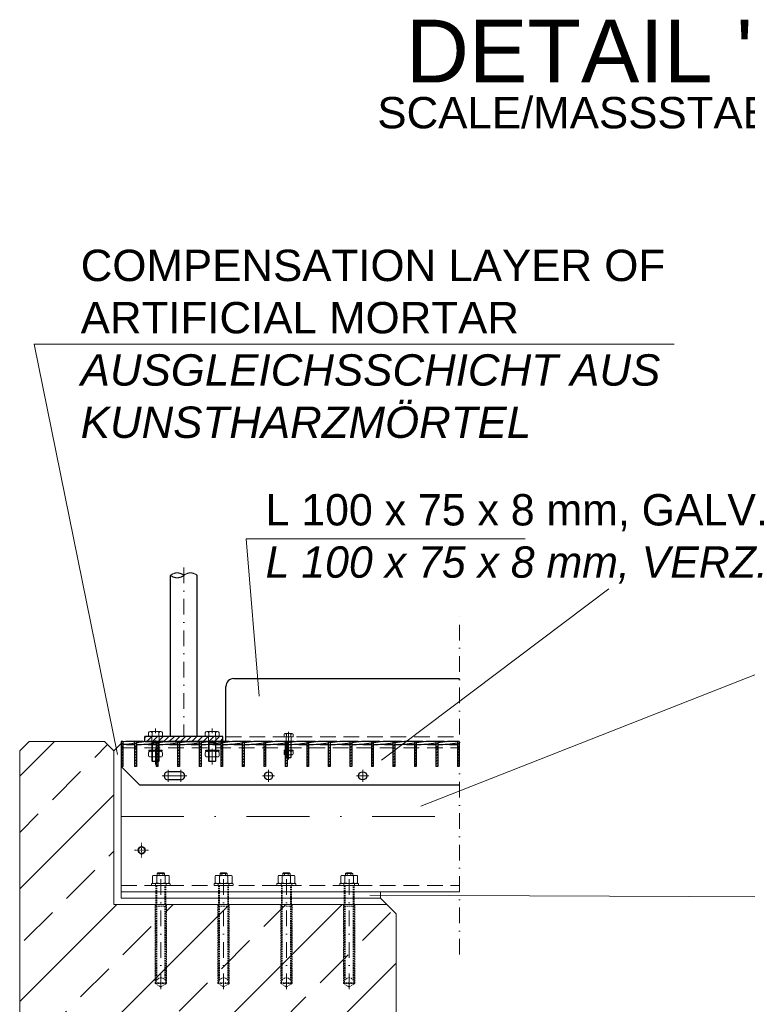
# Model space of a CAD drawing. Header units: millimetres. Extents: x -6178 to 46156, y -8419 to 8560.
# Tile 2 of 256: x -5876 to -4717, y -7451 to -5881. Entities that reach past the tile are written whole.
import ezdxf

# ---------------------------------------------------------------- set-up
doc = ezdxf.new("R2010")
doc.units = ezdxf.units.MM
for name, pattern in [('ACAD_ISO10W100', [18, 12, -3, 0, -3]), ('DASHDOT', [1, 0.5, -0.25, 0, -0.25]), ('HIDDEN', [0.375, 0.25, -0.125]), ('STRICHPUNKT', [25.4, 12.7, -6.35, 0, -6.35])]:
    doc.linetypes.add(name, pattern=pattern)
doc.layers.add('Beschriftung', color=7, linetype='Continuous')
doc.layers.add('Text', color=7, linetype='Continuous')
for name, color, linetype, lineweight in [('Betonfundamente', 7, 'Continuous', 18), ('Dübel', 7, 'Continuous', 9), ('Dübel&Schrauben', 7, 'Continuous', 9), ('Geländer', 7, 'Continuous', 25), ('Mutter M12', 7, 'Continuous', 9), ('Mutter M16', 7, 'Continuous', 9), ('Schraffur Stahl', 7, 'Continuous', 5), ('Schrauben M12', 7, 'Continuous', 9), ('Stufen&Podest', 7, 'Continuous', 9), ('Tragegurt', 7, 'Continuous', 20)]:
    doc.layers.add(name, color=color, linetype=linetype, lineweight=lineweight)
doc.styles.add('Arial_Standard', font='arial.ttf')
doc.styles.add('LBB3.5M1000', font='isocp.shx', dxfattribs={"height": 3.5})

msp = doc.modelspace()

# ---------------------------------------------------------------- hatches: boundary and pattern name
at = {"layer": 'Betonfundamente', "lineweight": 9}
h = msp.add_hatch(dxfattribs=at)
h.set_pattern_fill('ANSI33', color=256, scale=20, style=0)
h.set_pattern_definition([(45, (-116977.25, -3959.84), (-89.80256, 89.80256), []), (45, (-116887.45, -3959.84), (-89.80256, 89.80256), [63.5, -31.75])])
h.paths.add_polyline_path([(-5876.16721, -7581.60909), (-5276.16719, -7588.40548), (-5276.16706, -7307.14278), (-5291.16706, -7292.14279), (-5726.16706, -7292.14279), (-5726.16706, -7047.14279), (-5741.16706, -7032.14279), (-5861.16706, -7032.14279), (-5876.16706, -7047.14279)])
at = {"layer": 'Geländer', "lineweight": 9}
h = msp.add_hatch(dxfattribs=at)
h.set_pattern_fill('ANSI31', color=256, scale=2, angle=180, style=0)
h.set_pattern_definition([(225, (-130203.1825, -6287.082), (4.49012806, -4.49012806), [])])
h.paths.add_polyline_path([(-5569.39101, -7024.14279), (-5552.59101, -7024.14279), (-5552.59101, -7032.14279), (-5569.39101, -7032.14279)])
h.paths.add_polyline_path([(-5614.59101, -7024.14279), (-5569.39101, -7024.14279), (-5569.39101, -7032.14279), (-5614.59101, -7032.14279)])
h.paths.add_polyline_path([(-5653.79626, -7025.34279, -0.4142135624), (-5652.59626, -7024.14279), (-5648.8266, -7024.14279), (-5614.59101, -7024.14279), (-5614.59101, -7032.14279), (-5653.79626, -7032.14279)])
h.paths.add_polyline_path([(-5665.79626, -7025.34279, 0.4142135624), (-5666.99626, -7024.14279), (-5659.79101, -7024.14279), (-5659.79101, -7032.14279), (-5665.79626, -7032.14279)])
h.paths.add_polyline_path([(-5659.79101, -7024.14279), (-5652.59626, -7024.14279, 0.4142135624), (-5653.79626, -7025.34279), (-5653.79626, -7032.14279), (-5659.79101, -7032.14279)])
h.paths.add_polyline_path([(-5676.59101, -7024.14279), (-5666.99626, -7024.14279, -0.4142135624), (-5665.79626, -7025.34279), (-5665.79626, -7032.14279), (-5676.59101, -7032.14279)])
at = {"layer": 'Schraffur Stahl'}
h = msp.add_hatch(dxfattribs=at)
h.set_pattern_fill('ANSI31', color=256, angle=180, style=0)
h.set_pattern_definition([(225, (-14930475.3763, 2485264.4366), (2.2450640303, -2.2450640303), [])])
h.paths.add_polyline_path([(-5711.59101, -7032.14279), (-5711.59101, -7072.14279), (-5714.59101, -7072.14279), (-5714.59101, -7032.14279)], flags=0)
h = msp.add_hatch(dxfattribs=at)
h.set_pattern_fill('ANSI31', color=256, angle=180, style=0)
h.set_pattern_definition([(225, (-14940397.317, 2485415.3932), (2.2450640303, -2.2450640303), [])])
h.paths.add_polyline_path([(-5690.091, -7032.14279), (-5690.091, -7072.14279), (-5693.091, -7072.14279), (-5693.091, -7032.14279)], flags=0)
h = msp.add_hatch(dxfattribs=at)
h.set_pattern_fill('ANSI31', color=256, angle=180, style=0)
h.set_pattern_definition([(225, (-14940431.617, 2485415.3932), (2.2450640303, -2.2450640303), [])])
h.paths.add_polyline_path([(-5655.791, -7032.14279), (-5655.791, -7072.14279), (-5658.791, -7072.14279), (-5658.791, -7032.14279)], flags=0)
h = msp.add_hatch(dxfattribs=at)
h.set_pattern_fill('ANSI31', color=256, angle=180, style=0)
h.set_pattern_definition([(225, (-14940465.917, 2485415.3932), (2.2450640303, -2.2450640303), [])])
h.paths.add_polyline_path([(-5621.491, -7032.14279), (-5621.491, -7072.14279), (-5624.491, -7072.14279), (-5624.491, -7032.14279)], flags=0)
h = msp.add_hatch(dxfattribs=at)
h.set_pattern_fill('ANSI31', color=256, angle=180, style=0)
h.set_pattern_definition([(225, (-14940500.217, 2485415.3932), (2.2450640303, -2.2450640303), [])])
h.paths.add_polyline_path([(-5587.191, -7032.14279), (-5587.191, -7072.14279), (-5590.191, -7072.14279), (-5590.191, -7032.14279)], flags=0)
h = msp.add_hatch(dxfattribs=at)
h.set_pattern_fill('ANSI31', color=256, angle=180, style=0)
h.set_pattern_definition([(225, (-14940534.517, 2485415.3932), (2.2450640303, -2.2450640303), [])])
h.paths.add_polyline_path([(-5552.891, -7032.14279), (-5552.891, -7072.14279), (-5555.891, -7072.14279), (-5555.891, -7032.14279)], flags=0)
h = msp.add_hatch(dxfattribs=at)
h.set_pattern_fill('ANSI31', color=256, angle=180, style=0)
h.set_pattern_definition([(225, (-14940568.817, 2485415.3932), (2.2450640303, -2.2450640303), [])])
h.paths.add_polyline_path([(-5518.591, -7032.14279), (-5518.591, -7072.14279), (-5521.591, -7072.14279), (-5521.591, -7032.14279)], flags=0)
h = msp.add_hatch(dxfattribs=at)
h.set_pattern_fill('ANSI31', color=256, angle=180, style=0)
h.set_pattern_definition([(225, (-14940603.117, 2485415.3932), (2.2450640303, -2.2450640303), [])])
h.paths.add_polyline_path([(-5484.291, -7032.14279), (-5484.291, -7072.14279), (-5487.291, -7072.14279), (-5487.291, -7032.14279)], flags=0)
h = msp.add_hatch(dxfattribs=at)
h.set_pattern_fill('ANSI31', color=256, angle=180, style=0)
h.set_pattern_definition([(225, (-14940637.417, 2485415.3932), (2.2450640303, -2.2450640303), [])])
h.paths.add_polyline_path([(-5449.991, -7032.14279), (-5449.991, -7072.14279), (-5452.991, -7072.14279), (-5452.991, -7032.14279)], flags=0)
h = msp.add_hatch(dxfattribs=at)
h.set_pattern_fill('ANSI31', color=256, angle=180, style=0)
h.set_pattern_definition([(225, (-14940671.717, 2485415.3932), (2.2450640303, -2.2450640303), [])])
h.paths.add_polyline_path([(-5415.691, -7032.14279), (-5415.691, -7072.14279), (-5418.691, -7072.14279), (-5418.691, -7032.14279)], flags=0)
h = msp.add_hatch(dxfattribs=at)
h.set_pattern_fill('ANSI31', color=256, angle=180, style=0)
h.set_pattern_definition([(225, (-14940706.017, 2485415.3932), (2.2450640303, -2.2450640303), [])])
h.paths.add_polyline_path([(-5381.391, -7032.14279), (-5381.391, -7072.14279), (-5384.391, -7072.14279), (-5384.391, -7032.14279)], flags=0)
h = msp.add_hatch(dxfattribs=at)
h.set_pattern_fill('ANSI31', color=256, angle=180, style=0)
h.set_pattern_definition([(225, (-14940740.317, 2485415.3932), (2.2450640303, -2.2450640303), [])])
h.paths.add_polyline_path([(-5347.091, -7032.14279), (-5347.091, -7072.14279), (-5350.091, -7072.14279), (-5350.091, -7032.14279)], flags=0)
h = msp.add_hatch(dxfattribs=at)
h.set_pattern_fill('ANSI31', color=256, angle=180, style=0)
h.set_pattern_definition([(225, (-14940774.617, 2485415.3932), (2.2450640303, -2.2450640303), [])])
h.paths.add_polyline_path([(-5312.791, -7032.14279), (-5312.791, -7072.14279), (-5315.791, -7072.14279), (-5315.791, -7032.14279)], flags=0)
h = msp.add_hatch(dxfattribs=at)
h.set_pattern_fill('ANSI31', color=256, angle=180, style=0)
h.set_pattern_definition([(225, (-14940808.917, 2485415.3932), (2.2450640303, -2.2450640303), [])])
h.paths.add_polyline_path([(-5278.491, -7032.14279), (-5278.491, -7072.14279), (-5281.491, -7072.14279), (-5281.491, -7032.14279)], flags=0)
h = msp.add_hatch(dxfattribs=at)
h.set_pattern_fill('ANSI31', color=256, angle=180, style=0)
h.set_pattern_definition([(225, (-14940843.217, 2485415.3932), (2.2450640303, -2.2450640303), [])])
h.paths.add_polyline_path([(-5244.191, -7032.14279), (-5244.191, -7072.14279), (-5247.191, -7072.14279), (-5247.191, -7032.14279)], flags=0)
h = msp.add_hatch(dxfattribs=at)
h.set_pattern_fill('ANSI31', color=256, angle=180, style=0)
h.set_pattern_definition([(225, (-14940877.517, 2485415.3932), (2.2450640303, -2.2450640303), [])])
h.paths.add_polyline_path([(-5209.891, -7032.14279), (-5209.891, -7072.14279), (-5212.891, -7072.14279), (-5212.891, -7032.14279)], flags=0)
h = msp.add_hatch(dxfattribs=at)
h.set_pattern_fill('ANSI31', color=256, angle=180, style=0)
h.set_pattern_definition([(225, (-14940843.217, 2485415.3932), (2.2450640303, -2.2450640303), [])])
h.paths.add_polyline_path([(-5175.591, -7032.14279), (-5175.591, -7072.14279), (-5178.591, -7072.14279), (-5178.591, -7032.14279)], flags=0)

# ---------------------------------------------------------------- linework, layer by layer
at = {"linetype": 'ACAD_ISO10W100', "lineweight": 18, "ltscale": 5}
for centre, start, end in [((-5625.18127, -6779.86007), 49.57798829, 130.42201171), ((-5603.98776, -6779.86007), 49.57798829, 130.42201171), ((-5625.18127, -6754.97715), 229.57798829, 310.42201171)]:
    msp.add_arc(centre, 16.34262, start, end, dxfattribs=at)
at = {"layer": 'Betonfundamente'}
for p, q in [((-5876.16706, -7047.14279), (-5861.16706, -7032.14279)), ((-5861.16706, -7032.14279), (-5741.16706, -7032.14279)), ((-5726.16706, -7047.14279), (-5741.16706, -7032.14279)), ((-5876.16706, -7601.81266), (-5876.16706, -7047.14279)), ((-5726.16706, -7292.14279), (-5726.16706, -7047.14279)), ((-5726.16706, -7292.14279), (-5291.16706, -7292.14279)), ((-5276.16706, -7307.14279), (-5291.16706, -7292.14279)), ((-5276.16706, -7608.40548), (-5276.16706, -7307.14279))]:
    msp.add_line(p, q, dxfattribs=at)
at = {"layer": 'Dübel', "linetype": 'DASHDOT', "lineweight": 9, "ltscale": 50}
for p, q in [((-5614.59101, -6754.97715), (-5614.59101, -7024.14279)), ((-5175.34964, -7372.14279), (-5175.34964, -6832.14279)), ((-5659.79626, -7068.96908), (-5659.79626, -7011.78103)), ((-5569.38575, -7068.96908), (-5569.38575, -7011.78103)), ((-5651.16706, -7427.14279), (-5651.16706, -7246.14279)), ((-5551.16706, -7427.14279), (-5551.16706, -7246.14279)), ((-5451.16706, -7427.14279), (-5451.16706, -7246.14279)), ((-5351.16706, -7427.14279), (-5351.16706, -7246.14279))]:
    msp.add_line(p, q, dxfattribs=at)
at = {"layer": 'Dübel', "linetype": 'DASHDOT', "lineweight": 9, "ltscale": 200}
msp.add_line((-5714.59101, -7152.14279), (-5175.34964, -7152.14279), dxfattribs=at)
at = {"layer": 'Dübel', "linetype": 'HIDDEN'}
for p, q in [((-5655.96706, -7241.74279), (-5656.96706, -7242.74279)), ((-5656.96706, -7242.74279), (-5645.36706, -7242.74279)), ((-5656.96706, -7242.74279), (-5656.96706, -7245.74279)), ((-5646.36706, -7241.74279), (-5655.96706, -7241.74279)), ((-5654.06706, -7242.74279), (-5654.06706, -7245.74279)), ((-5648.26706, -7245.74279), (-5648.26706, -7242.74279)), ((-5645.36706, -7242.74279), (-5646.36706, -7241.74279)), ((-5645.36706, -7245.74279), (-5645.36706, -7242.74279)), ((-5555.96706, -7241.74279), (-5556.96706, -7242.74279)), ((-5556.96706, -7242.74279), (-5545.36706, -7242.74279)), ((-5556.96706, -7242.74279), (-5556.96706, -7245.74279)), ((-5546.36706, -7241.74279), (-5555.96706, -7241.74279)), ((-5554.06706, -7242.74279), (-5554.06706, -7245.74279)), ((-5548.26706, -7245.74279), (-5548.26706, -7242.74279)), ((-5545.36706, -7242.74279), (-5546.36706, -7241.74279)), ((-5545.36706, -7245.74279), (-5545.36706, -7242.74279)), ((-5455.96706, -7241.74279), (-5456.96706, -7242.74279)), ((-5456.96706, -7242.74279), (-5445.36706, -7242.74279)), ((-5456.96706, -7242.74279), (-5456.96706, -7245.74279)), ((-5446.36706, -7241.74279), (-5455.96706, -7241.74279)), ((-5454.06706, -7242.74279), (-5454.06706, -7245.74279)), ((-5448.26706, -7245.74279), (-5448.26706, -7242.74279)), ((-5445.36706, -7242.74279), (-5446.36706, -7241.74279)), ((-5445.36706, -7245.74279), (-5445.36706, -7242.74279)), ((-5355.96706, -7241.74279), (-5356.96706, -7242.74279)), ((-5356.96706, -7242.74279), (-5345.36706, -7242.74279)), ((-5356.96706, -7242.74279), (-5356.96706, -7245.74279)), ((-5346.36706, -7241.74279), (-5355.96706, -7241.74279)), ((-5354.06706, -7242.74279), (-5354.06706, -7245.74279)), ((-5348.26706, -7245.74279), (-5348.26706, -7242.74279)), ((-5345.36706, -7242.74279), (-5346.36706, -7241.74279)), ((-5345.36706, -7245.74279), (-5345.36706, -7242.74279))]:
    msp.add_line(p, q, dxfattribs=at)
at = {"layer": 'Dübel', "linetype": 'HIDDEN', "ltscale": 10}
for p, q in [((-5659.16706, -7261.74279), (-5659.16706, -7292.14279)), ((-5657.64706, -7261.74279), (-5657.64706, -7292.14279)), ((-5644.68706, -7292.14279), (-5644.68706, -7261.74279)), ((-5643.16706, -7292.14279), (-5643.16706, -7261.74279)), ((-5559.16706, -7261.74279), (-5559.16706, -7292.14279)), ((-5557.64706, -7261.74279), (-5557.64706, -7292.14279)), ((-5544.68706, -7292.14279), (-5544.68706, -7261.74279)), ((-5543.16706, -7292.14279), (-5543.16706, -7261.74279)), ((-5459.16706, -7261.74279), (-5459.16706, -7292.14279)), ((-5457.64706, -7261.74279), (-5457.64706, -7292.14279)), ((-5444.68706, -7292.14279), (-5444.68706, -7261.74279)), ((-5443.16706, -7292.14279), (-5443.16706, -7261.74279)), ((-5359.16706, -7261.74279), (-5359.16706, -7292.14279)), ((-5357.64706, -7261.74279), (-5357.64706, -7292.14279)), ((-5344.68706, -7292.14279), (-5344.68706, -7261.74279)), ((-5343.16706, -7292.14279), (-5343.16706, -7261.74279)), ((-5642.16706, -7292.14279), (-5660.16706, -7292.14279)), ((-5660.16706, -7292.14279), (-5660.16706, -7418.14279)), ((-5659.16706, -7292.14279), (-5651.16706, -7292.14279)), ((-5659.16706, -7417.14279), (-5659.16706, -7294.64279)), ((-5659.16706, -7294.64279), (-5643.16706, -7294.64279)), ((-5659.16706, -7294.64279), (-5643.16706, -7294.64279)), ((-5643.46706, -7292.14279), (-5658.86706, -7292.14279)), ((-5658.86706, -7292.14279), (-5658.86706, -7294.64279)), ((-5657.64706, -7294.64279), (-5657.64706, -7412.45135)), ((-5651.16706, -7292.14279), (-5643.16706, -7292.14279)), ((-5644.68706, -7294.64279), (-5644.68706, -7412.45135)), ((-5643.46706, -7294.64279), (-5643.46706, -7292.14279)), ((-5643.16706, -7294.64279), (-5643.16706, -7417.14279)), ((-5642.16706, -7418.14279), (-5642.16706, -7292.14279)), ((-5542.16706, -7292.14279), (-5560.16706, -7292.14279)), ((-5560.16706, -7292.14279), (-5560.16706, -7418.14279)), ((-5559.16706, -7292.14279), (-5551.16706, -7292.14279)), ((-5559.16706, -7417.14279), (-5559.16706, -7294.64279)), ((-5559.16706, -7294.64279), (-5543.16706, -7294.64279)), ((-5559.16706, -7294.64279), (-5543.16706, -7294.64279)), ((-5543.46706, -7292.14279), (-5558.86706, -7292.14279)), ((-5558.86706, -7292.14279), (-5558.86706, -7294.64279)), ((-5557.64706, -7294.64279), (-5557.64706, -7412.45135)), ((-5551.16706, -7292.14279), (-5543.16706, -7292.14279)), ((-5544.68706, -7294.64279), (-5544.68706, -7412.45135)), ((-5543.46706, -7294.64279), (-5543.46706, -7292.14279)), ((-5543.16706, -7294.64279), (-5543.16706, -7417.14279)), ((-5542.16706, -7418.14279), (-5542.16706, -7292.14279)), ((-5442.16706, -7292.14279), (-5460.16706, -7292.14279)), ((-5460.16706, -7292.14279), (-5460.16706, -7418.14279)), ((-5459.16706, -7292.14279), (-5451.16706, -7292.14279)), ((-5459.16706, -7417.14279), (-5459.16706, -7294.64279)), ((-5459.16706, -7294.64279), (-5443.16706, -7294.64279)), ((-5459.16706, -7294.64279), (-5443.16706, -7294.64279)), ((-5443.46706, -7292.14279), (-5458.86706, -7292.14279)), ((-5458.86706, -7292.14279), (-5458.86706, -7294.64279)), ((-5457.64706, -7294.64279), (-5457.64706, -7412.45135)), ((-5451.16706, -7292.14279), (-5443.16706, -7292.14279)), ((-5444.68706, -7294.64279), (-5444.68706, -7412.45135)), ((-5443.46706, -7294.64279), (-5443.46706, -7292.14279)), ((-5443.16706, -7294.64279), (-5443.16706, -7417.14279)), ((-5442.16706, -7418.14279), (-5442.16706, -7292.14279)), ((-5342.16706, -7292.14279), (-5360.16706, -7292.14279)), ((-5360.16706, -7292.14279), (-5360.16706, -7418.14279)), ((-5359.16706, -7292.14279), (-5351.16706, -7292.14279)), ((-5359.16706, -7417.14279), (-5359.16706, -7294.64279)), ((-5359.16706, -7294.64279), (-5343.16706, -7294.64279)), ((-5359.16706, -7294.64279), (-5343.16706, -7294.64279)), ((-5343.46706, -7292.14279), (-5358.86706, -7292.14279)), ((-5358.86706, -7292.14279), (-5358.86706, -7294.64279)), ((-5357.64706, -7294.64279), (-5357.64706, -7412.45135)), ((-5351.16706, -7292.14279), (-5343.16706, -7292.14279)), ((-5344.68706, -7294.64279), (-5344.68706, -7412.45135)), ((-5343.46706, -7294.64279), (-5343.46706, -7292.14279)), ((-5343.16706, -7294.64279), (-5343.16706, -7417.14279)), ((-5342.16706, -7418.14279), (-5342.16706, -7292.14279)), ((-5660.16706, -7418.14279), (-5651.16706, -7423.55053)), ((-5660.16706, -7418.14279), (-5642.16706, -7418.14279)), ((-5643.16706, -7417.14279), (-5659.16706, -7417.14279)), ((-5651.16706, -7423.55053), (-5642.16706, -7418.14279)), ((-5560.16706, -7418.14279), (-5551.16706, -7423.55053)), ((-5560.16706, -7418.14279), (-5542.16706, -7418.14279)), ((-5543.16706, -7417.14279), (-5559.16706, -7417.14279)), ((-5551.16706, -7423.55053), (-5542.16706, -7418.14279)), ((-5460.16706, -7418.14279), (-5451.16706, -7423.55053)), ((-5460.16706, -7418.14279), (-5442.16706, -7418.14279)), ((-5443.16706, -7417.14279), (-5459.16706, -7417.14279)), ((-5451.16706, -7423.55053), (-5442.16706, -7418.14279)), ((-5360.16706, -7418.14279), (-5351.16706, -7423.55053)), ((-5360.16706, -7418.14279), (-5342.16706, -7418.14279)), ((-5343.16706, -7417.14279), (-5359.16706, -7417.14279)), ((-5351.16706, -7423.55053), (-5342.16706, -7418.14279))]:
    msp.add_line(p, q, dxfattribs=at)
for centre in [(-5651.16706, -7417.14283), (-5551.16706, -7417.14283), (-5451.16706, -7417.14283), (-5351.16706, -7417.14283)]:
    msp.add_arc(centre, 8, 0.00028601, 179.99971399, dxfattribs=at)
at = {"layer": 'Dübel&Schrauben', "linetype": 'DASHDOT', "lineweight": 9, "ltscale": 0.5}
for p, q in [((-5670.29484, -7205.65331), (-5693.44438, -7205.65331)), ((-5681.86961, -7194.07854), (-5681.86961, -7217.22808))]:
    msp.add_line(p, q, dxfattribs=at)
at = {"layer": 'Dübel&Schrauben', "lineweight": 35}
msp.add_circle((-5681.86961, -7205.65331), 5.5, dxfattribs=at)
at = {"layer": 'Geländer'}
for p, q in [((-5635.79101, -7024.14279), (-5635.77802, -6767.41861)), ((-5593.39101, -7024.14279), (-5593.39101, -6767.41861)), ((-5535.09101, -6932.14279), (-5175.34964, -6932.14279)), ((-5547.59101, -7032.14279), (-5547.59101, -6944.64279)), ((-5676.59101, -7032.14279), (-5676.59101, -7024.14279)), ((-5552.59101, -7024.14279), (-5676.59101, -7024.14279)), ((-5676.59101, -7032.14279), (-5552.59101, -7032.14279)), ((-5552.59101, -7032.14279), (-5552.59101, -7024.14279))]:
    msp.add_line(p, q, dxfattribs=at)
msp.add_arc((-5535.09101, -6944.64279), 12.5, 90, 180, dxfattribs=at)
at = {"layer": 'Mutter M12', "linetype": 'HIDDEN'}
for p, q in [((-5668.26591, -7047.94371), (-5667.78108, -7047.94371)), ((-5668.26591, -7047.94371), (-5651.3266, -7047.94371)), ((-5651.3266, -7047.94371), (-5651.81143, -7047.94371)), ((-5577.85541, -7047.94371), (-5577.37058, -7047.94371)), ((-5577.85541, -7047.94371), (-5560.9161, -7047.94371)), ((-5560.9161, -7047.94371), (-5561.40093, -7047.94371)), ((-5453.23744, -7047.41808), (-5452.91422, -7047.41808)), ((-5453.23744, -7047.41808), (-5441.94457, -7047.41808)), ((-5441.94457, -7047.41808), (-5442.26779, -7047.41808)), ((-5670.76591, -7050.44371), (-5670.76591, -7054.44289)), ((-5668.26591, -7056.94289), (-5667.78108, -7056.94289)), ((-5668.26591, -7056.94289), (-5651.3266, -7056.94289)), ((-5665.28108, -7050.44371), (-5665.28108, -7054.44289)), ((-5654.31143, -7050.44371), (-5654.31143, -7054.44289)), ((-5651.3266, -7056.94289), (-5651.81143, -7056.94289)), ((-5648.8266, -7054.44289), (-5648.8266, -7050.44371)), ((-5580.35541, -7050.44371), (-5580.35541, -7054.44289)), ((-5577.85541, -7056.94289), (-5577.37058, -7056.94289)), ((-5577.85541, -7056.94289), (-5560.9161, -7056.94289)), ((-5574.87058, -7050.44371), (-5574.87058, -7054.44289)), ((-5563.90093, -7050.44371), (-5563.90093, -7054.44289)), ((-5560.9161, -7056.94289), (-5561.40093, -7056.94289)), ((-5558.4161, -7054.44289), (-5558.4161, -7050.44371)), ((-5454.90411, -7049.08475), (-5454.90411, -7051.75086)), ((-5453.23744, -7053.41753), (-5452.91422, -7053.41753)), ((-5453.23744, -7053.41753), (-5441.94457, -7053.41753)), ((-5451.24756, -7049.08475), (-5451.24756, -7051.75086)), ((-5443.93445, -7049.08475), (-5443.93445, -7051.75086)), ((-5441.94457, -7053.41753), (-5442.26779, -7053.41753)), ((-5440.2779, -7051.75086), (-5440.2779, -7049.08475))]:
    msp.add_line(p, q, dxfattribs=at)
for centre, radius, start, end in [((-5668.26591, -7050.44371), 2.5, 90, 180), ((-5667.78108, -7050.44371), 2.5, 360, 90), ((-5662.78108, -7050.44371), 2.5, 90, 180), ((-5656.81143, -7050.44371), 2.5, 360, 90), ((-5651.81143, -7050.44371), 2.5, 90, 180), ((-5651.3266, -7050.44371), 2.5, 360, 90), ((-5577.85541, -7050.44371), 2.5, 90, 180), ((-5577.37058, -7050.44371), 2.5, 360, 90), ((-5572.37058, -7050.44371), 2.5, 90, 180), ((-5566.40093, -7050.44371), 2.5, 360, 90), ((-5561.40093, -7050.44371), 2.5, 90, 180), ((-5560.9161, -7050.44371), 2.5, 360, 90), ((-5453.23744, -7049.08475), 1.66667, 90, 180), ((-5452.91422, -7049.08475), 1.66667, 360, 90), ((-5449.58089, -7049.08475), 1.66667, 90, 180), ((-5445.60112, -7049.08475), 1.66667, 360, 90), ((-5442.26779, -7049.08475), 1.66667, 90, 180), ((-5441.94457, -7049.08475), 1.66667, 360, 90), ((-5668.26591, -7054.44289), 2.5, 180, 270), ((-5667.78108, -7054.44289), 2.5, 270, 360), ((-5662.78108, -7054.44289), 2.5, 180, 270), ((-5656.81143, -7054.44289), 2.5, 270, 360), ((-5651.81143, -7054.44289), 2.5, 180, 270), ((-5651.3266, -7054.44289), 2.5, 270, 360), ((-5577.85541, -7054.44289), 2.5, 180, 270), ((-5577.37058, -7054.44289), 2.5, 270, 360), ((-5572.37058, -7054.44289), 2.5, 180, 270), ((-5566.40093, -7054.44289), 2.5, 270, 360), ((-5561.40093, -7054.44289), 2.5, 180, 270), ((-5560.9161, -7054.44289), 2.5, 270, 360), ((-5453.23744, -7051.75086), 1.66667, 180, 270), ((-5452.91422, -7051.75086), 1.66667, 270, 360), ((-5449.58089, -7051.75086), 1.66667, 180, 270), ((-5445.60112, -7051.75086), 1.66667, 270, 360), ((-5442.26779, -7051.75086), 1.66667, 180, 270), ((-5441.94457, -7051.75086), 1.66667, 270, 360)]:
    msp.add_arc(centre, radius, start, end, dxfattribs=at)
at = {"layer": 'Mutter M16', "linetype": 'HIDDEN'}
for p, q in [((-5663.16706, -7245.74279), (-5664.54206, -7246.53664)), ((-5664.54206, -7257.94893), (-5664.54206, -7246.53664)), ((-5639.16706, -7245.74279), (-5663.16706, -7245.74279)), ((-5657.85456, -7246.53664), (-5657.85456, -7257.94893)), ((-5644.47956, -7246.53664), (-5644.47956, -7257.94893)), ((-5637.79206, -7246.53664), (-5639.16706, -7245.74279)), ((-5637.79206, -7246.53664), (-5637.79206, -7257.94893)), ((-5563.16706, -7245.74279), (-5564.54206, -7246.53664)), ((-5564.54206, -7257.94893), (-5564.54206, -7246.53664)), ((-5539.16706, -7245.74279), (-5563.16706, -7245.74279)), ((-5557.85456, -7246.53664), (-5557.85456, -7257.94893)), ((-5544.47956, -7246.53664), (-5544.47956, -7257.94893)), ((-5537.79206, -7246.53664), (-5539.16706, -7245.74279)), ((-5537.79206, -7246.53664), (-5537.79206, -7257.94893)), ((-5463.16706, -7245.74279), (-5464.54206, -7246.53664)), ((-5464.54206, -7257.94893), (-5464.54206, -7246.53664)), ((-5439.16706, -7245.74279), (-5463.16706, -7245.74279)), ((-5457.85456, -7246.53664), (-5457.85456, -7257.94893)), ((-5444.47956, -7246.53664), (-5444.47956, -7257.94893)), ((-5437.79206, -7246.53664), (-5439.16706, -7245.74279)), ((-5437.79206, -7246.53664), (-5437.79206, -7257.94893)), ((-5363.16706, -7245.74279), (-5364.54206, -7246.53664)), ((-5364.54206, -7257.94893), (-5364.54206, -7246.53664)), ((-5339.16706, -7245.74279), (-5363.16706, -7245.74279)), ((-5357.85456, -7246.53664), (-5357.85456, -7257.94893)), ((-5344.47956, -7246.53664), (-5344.47956, -7257.94893)), ((-5337.79206, -7246.53664), (-5339.16706, -7245.74279)), ((-5337.79206, -7246.53664), (-5337.79206, -7257.94893)), ((-5666.16706, -7261.74279), (-5666.16706, -7258.74279)), ((-5666.16706, -7258.74279), (-5663.16706, -7258.74279)), ((-5636.16706, -7261.74279), (-5666.16706, -7261.74279)), ((-5663.16706, -7258.74279), (-5664.54206, -7257.94893)), ((-5639.16706, -7258.74279), (-5663.16706, -7258.74279)), ((-5659.66706, -7261.74279), (-5659.66706, -7258.74279)), ((-5642.66706, -7258.74279), (-5642.66706, -7261.74279)), ((-5637.79206, -7257.94893), (-5639.16706, -7258.74279)), ((-5639.16705, -7258.74279), (-5636.16706, -7258.74279)), ((-5636.16706, -7258.74279), (-5636.16706, -7261.74279)), ((-5566.16706, -7261.74279), (-5566.16706, -7258.74279)), ((-5566.16706, -7258.74279), (-5563.16706, -7258.74279)), ((-5536.16706, -7261.74279), (-5566.16706, -7261.74279)), ((-5563.16706, -7258.74279), (-5564.54206, -7257.94893)), ((-5539.16706, -7258.74279), (-5563.16706, -7258.74279)), ((-5559.66706, -7261.74279), (-5559.66706, -7258.74279)), ((-5542.66706, -7258.74279), (-5542.66706, -7261.74279)), ((-5537.79206, -7257.94893), (-5539.16706, -7258.74279)), ((-5539.16705, -7258.74279), (-5536.16706, -7258.74279)), ((-5536.16706, -7258.74279), (-5536.16706, -7261.74279)), ((-5466.16706, -7261.74279), (-5466.16706, -7258.74279)), ((-5466.16706, -7258.74279), (-5463.16706, -7258.74279)), ((-5436.16706, -7261.74279), (-5466.16706, -7261.74279)), ((-5463.16706, -7258.74279), (-5464.54206, -7257.94893)), ((-5439.16706, -7258.74279), (-5463.16706, -7258.74279)), ((-5459.66706, -7261.74279), (-5459.66706, -7258.74279)), ((-5442.66706, -7258.74279), (-5442.66706, -7261.74279)), ((-5437.79206, -7257.94893), (-5439.16706, -7258.74279)), ((-5439.16705, -7258.74279), (-5436.16706, -7258.74279)), ((-5436.16706, -7258.74279), (-5436.16706, -7261.74279)), ((-5366.16706, -7261.74279), (-5366.16706, -7258.74279)), ((-5366.16706, -7258.74279), (-5363.16706, -7258.74279)), ((-5336.16706, -7261.74279), (-5366.16706, -7261.74279)), ((-5363.16706, -7258.74279), (-5364.54206, -7257.94893)), ((-5339.16706, -7258.74279), (-5363.16706, -7258.74279)), ((-5359.66706, -7261.74279), (-5359.66706, -7258.74279)), ((-5342.66706, -7258.74279), (-5342.66706, -7261.74279)), ((-5337.79206, -7257.94893), (-5339.16706, -7258.74279)), ((-5339.16705, -7258.74279), (-5336.16706, -7258.74279)), ((-5336.16706, -7258.74279), (-5336.16706, -7261.74279))]:
    msp.add_line(p, q, dxfattribs=at)
for centre, radius, start, end in [((-5661.19831, -7253.18171), 7.43892, 63.288777, 116.711223), ((-5651.16706, -7274.30768), 28.5649, 76.46047899, 103.53952101), ((-5641.13581, -7253.18171), 7.43892, 63.288777, 116.711223), ((-5561.19831, -7253.18171), 7.43892, 63.288777, 116.711223), ((-5551.16706, -7274.30768), 28.5649, 76.46047899, 103.53952101), ((-5541.13581, -7253.18171), 7.43892, 63.288777, 116.711223), ((-5461.19831, -7253.18171), 7.43892, 63.288777, 116.711223), ((-5451.16706, -7274.30768), 28.5649, 76.46047899, 103.53952101), ((-5441.13581, -7253.18171), 7.43892, 63.288777, 116.711223), ((-5361.19831, -7253.18171), 7.43892, 63.288777, 116.711223), ((-5351.16706, -7274.30768), 28.5649, 76.46047899, 103.53952101), ((-5341.13581, -7253.18171), 7.43892, 63.288777, 116.711223), ((-5661.19831, -7251.30387), 7.43892, 243.288777, 296.711223), ((-5651.16706, -7230.17789), 28.5649, 256.46047899, 283.53952101), ((-5641.13581, -7251.30387), 7.43892, 243.288777, 296.711223), ((-5561.19831, -7251.30387), 7.43892, 243.288777, 296.711223), ((-5551.16706, -7230.17789), 28.5649, 256.46047899, 283.53952101), ((-5541.13581, -7251.30387), 7.43892, 243.288777, 296.711223), ((-5461.19831, -7251.30387), 7.43892, 243.288777, 296.711223), ((-5451.16706, -7230.17789), 28.5649, 256.46047899, 283.53952101), ((-5441.13581, -7251.30387), 7.43892, 243.288777, 296.711223), ((-5361.19831, -7251.30387), 7.43892, 243.288777, 296.711223), ((-5351.16706, -7230.17789), 28.5649, 256.46047899, 283.53952101), ((-5341.13581, -7251.30387), 7.43892, 243.288777, 296.711223)]:
    msp.add_arc(centre, radius, start, end, dxfattribs=at)
at = {"layer": 'Schrauben M12'}
for p, q in [((-5668.26591, -7016.14279), (-5667.78108, -7016.14279)), ((-5651.3266, -7016.14279), (-5668.26591, -7016.14279)), ((-5662.78108, -7016.14279), (-5656.81143, -7016.14279)), ((-5651.3266, -7016.14279), (-5651.81143, -7016.14279)), ((-5577.85541, -7016.14279), (-5577.37058, -7016.14279)), ((-5560.9161, -7016.14279), (-5577.85541, -7016.14279)), ((-5572.37058, -7016.14279), (-5566.40093, -7016.14279)), ((-5560.9161, -7016.14279), (-5561.40093, -7016.14279)), ((-5670.76591, -7018.64279), (-5670.76591, -7024.14279)), ((-5666.99626, -7024.14279), (-5670.76591, -7024.14279)), ((-5666.99626, -7024.14279), (-5648.8266, -7024.14279)), ((-5665.28108, -7018.64279), (-5665.28108, -7024.14279)), ((-5654.31143, -7018.64279), (-5654.31143, -7024.14279)), ((-5648.8266, -7018.64279), (-5648.8266, -7024.14279)), ((-5580.35541, -7018.64279), (-5580.35541, -7024.14279)), ((-5576.58575, -7024.14279), (-5580.35541, -7024.14279)), ((-5576.58575, -7024.14279), (-5558.4161, -7024.14279)), ((-5574.87058, -7018.64279), (-5574.87058, -7024.14279)), ((-5563.90093, -7018.64279), (-5563.90093, -7024.14279)), ((-5558.4161, -7018.64279), (-5558.4161, -7024.14279))]:
    msp.add_line(p, q, dxfattribs=at)
at = {"layer": 'Schrauben M12', "linetype": 'STRICHPUNKT', "lineweight": 9, "ltscale": 10}
msp.add_line((-5447.59101, -7061.01162), (-5447.59101, -7016.90162), dxfattribs=at)
at = {"layer": 'Schrauben M12', "linetype": 'HIDDEN'}
for p, q in [((-5665.79626, -7025.34279), (-5665.79626, -7063.45551)), ((-5653.79626, -7025.34279), (-5653.79626, -7063.45551)), ((-5575.38575, -7025.34279), (-5575.38575, -7063.45551)), ((-5563.38575, -7025.34279), (-5563.38575, -7063.45551)), ((-5454.90411, -7021.47612), (-5454.90411, -7025.14279)), ((-5452.39101, -7025.14279), (-5454.90411, -7025.14279)), ((-5453.23744, -7019.80945), (-5452.91422, -7019.80945)), ((-5441.94457, -7019.80945), (-5453.23744, -7019.80945)), ((-5452.39101, -7025.14279), (-5440.2779, -7025.14279)), ((-5451.59101, -7025.94279), (-5451.59101, -7057.75928)), ((-5443.59101, -7032.14279), (-5451.59101, -7032.14279)), ((-5451.24756, -7021.47612), (-5451.24756, -7025.14279)), ((-5449.58089, -7019.80945), (-5445.60112, -7019.80945)), ((-5443.93445, -7021.47612), (-5443.93445, -7025.14279)), ((-5443.59101, -7025.94279), (-5443.59101, -7057.75928)), ((-5441.94457, -7019.80945), (-5442.26779, -7019.80945)), ((-5440.2779, -7021.47612), (-5440.2779, -7025.14279)), ((-5653.79626, -7034.64279), (-5665.79626, -7034.64279)), ((-5563.38575, -7034.64279), (-5575.38575, -7034.64279)), ((-5664.79626, -7064.45551), (-5665.79626, -7063.45551)), ((-5654.79626, -7064.45551), (-5664.79626, -7064.45551)), ((-5653.79626, -7063.45551), (-5654.79626, -7064.45551)), ((-5574.38575, -7064.45551), (-5575.38575, -7063.45551)), ((-5564.38575, -7064.45551), (-5574.38575, -7064.45551)), ((-5563.38575, -7063.45551), (-5564.38575, -7064.45551)), ((-5450.92434, -7058.42595), (-5451.59101, -7057.75928)), ((-5444.25767, -7058.42595), (-5450.92434, -7058.42595)), ((-5443.59101, -7057.75928), (-5444.25767, -7058.42595))]:
    msp.add_line(p, q, dxfattribs=at)
at = {"layer": 'Schrauben M12', "linetype": 'HIDDEN', "lineweight": 9}
for p, q in [((-5450.92434, -7032.14279), (-5451.59101, -7031.47612)), ((-5450.92434, -7032.14279), (-5450.92434, -7058.42595)), ((-5444.25767, -7032.14279), (-5443.59101, -7031.47612)), ((-5444.25767, -7032.14279), (-5444.25767, -7058.42595)), ((-5648.95183, -7046.36681), (-5670.64068, -7046.36681)), ((-5670.64068, -7047.36681), (-5670.64068, -7046.36681)), ((-5648.95183, -7047.36681), (-5670.64068, -7047.36681)), ((-5670.64068, -7047.36681), (-5669.94907, -7047.94371)), ((-5649.64344, -7047.94371), (-5669.94907, -7047.94371)), ((-5664.79626, -7034.64279), (-5665.79626, -7033.64279)), ((-5664.79626, -7034.64279), (-5664.79626, -7064.45551)), ((-5654.79626, -7034.64279), (-5653.79626, -7033.64279)), ((-5654.79626, -7034.64279), (-5654.79626, -7064.45551)), ((-5648.95183, -7047.36681), (-5649.64344, -7047.94371)), ((-5648.95183, -7047.36681), (-5648.95183, -7046.36681)), ((-5558.54133, -7046.36681), (-5580.23018, -7046.36681)), ((-5580.23018, -7047.36681), (-5580.23018, -7046.36681)), ((-5558.54133, -7047.36681), (-5580.23018, -7047.36681)), ((-5580.23018, -7047.36681), (-5579.53857, -7047.94371)), ((-5559.23294, -7047.94371), (-5579.53857, -7047.94371)), ((-5574.38575, -7034.64279), (-5575.38575, -7033.64279)), ((-5574.38575, -7034.64279), (-5574.38575, -7064.45551)), ((-5564.38575, -7034.64279), (-5563.38575, -7033.64279)), ((-5564.38575, -7034.64279), (-5564.38575, -7064.45551)), ((-5558.54133, -7047.36681), (-5559.23294, -7047.94371)), ((-5558.54133, -7047.36681), (-5558.54133, -7046.36681)), ((-5440.36139, -7046.36681), (-5454.82062, -7046.36681)), ((-5454.82062, -7047.03348), (-5454.82062, -7046.36681)), ((-5440.36139, -7047.03348), (-5454.82062, -7047.03348)), ((-5454.82062, -7047.03348), (-5454.35955, -7047.41808)), ((-5440.82246, -7047.41808), (-5454.35955, -7047.41808)), ((-5440.36139, -7047.03348), (-5440.82246, -7047.41808)), ((-5440.36139, -7047.03348), (-5440.36139, -7046.36681)), ((-5653.79626, -7063.45551), (-5665.79626, -7063.45551)), ((-5563.38575, -7063.45551), (-5575.38575, -7063.45551)), ((-5443.59101, -7057.75928), (-5451.59101, -7057.75928))]:
    msp.add_line(p, q, dxfattribs=at)
at = {"layer": 'Schrauben M12'}
for centre, start, end in [((-5668.26591, -7018.64279), 90, 180), ((-5667.78108, -7018.64279), 360, 90), ((-5662.78108, -7018.64279), 90, 180), ((-5656.81143, -7018.64279), 360, 90), ((-5651.81143, -7018.64279), 90, 180), ((-5651.3266, -7018.64279), 360, 90), ((-5577.85541, -7018.64279), 90, 180), ((-5577.37058, -7018.64279), 360, 90), ((-5572.37058, -7018.64279), 90, 180), ((-5566.40093, -7018.64279), 360, 90), ((-5561.40093, -7018.64279), 90, 180), ((-5560.9161, -7018.64279), 360, 90)]:
    msp.add_arc(centre, 2.5, start, end, dxfattribs=at)
at = {"layer": 'Schrauben M12', "linetype": 'HIDDEN'}
for centre, radius, start, end in [((-5666.99626, -7025.34279), 1.2, 360, 90), ((-5652.59626, -7025.34279), 1.2, 90, 180), ((-5576.58575, -7025.34279), 1.2, 360, 90), ((-5562.18575, -7025.34279), 1.2, 90, 180), ((-5453.23744, -7021.47612), 1.66667, 90, 180), ((-5452.91422, -7021.47612), 1.66667, 360, 90), ((-5452.39101, -7025.94279), 0.8, 360, 90), ((-5449.58089, -7021.47612), 1.66667, 90, 180), ((-5445.60112, -7021.47612), 1.66667, 360, 90), ((-5442.26779, -7021.47612), 1.66667, 90, 180), ((-5442.79101, -7025.94279), 0.8, 90, 180), ((-5441.94457, -7021.47612), 1.66667, 360, 90)]:
    msp.add_arc(centre, radius, start, end, dxfattribs=at)
at = {"layer": 'Stufen&Podest', "lineweight": 30}
for p, q in [((-5714.59101, -7032.14279), (-5714.59101, -7072.14279)), ((-5711.59101, -7032.14279), (-5714.59101, -7032.14279)), ((-5711.59101, -7032.14279), (-5711.59101, -7072.14279)), ((-5693.091, -7032.14279), (-5693.091, -7072.14279)), ((-5690.091, -7032.14279), (-5693.091, -7032.14279)), ((-5690.091, -7032.14279), (-5690.091, -7072.14279)), ((-5658.791, -7032.14279), (-5658.791, -7072.14279)), ((-5655.791, -7032.14279), (-5658.791, -7032.14279)), ((-5655.791, -7032.14279), (-5655.791, -7072.14279)), ((-5624.491, -7032.14279), (-5624.491, -7072.14279)), ((-5621.491, -7032.14279), (-5624.491, -7032.14279)), ((-5621.491, -7032.14279), (-5621.491, -7072.14279)), ((-5590.191, -7032.14279), (-5590.191, -7072.14279)), ((-5587.191, -7032.14279), (-5590.191, -7032.14279)), ((-5587.191, -7032.14279), (-5587.191, -7072.14279)), ((-5555.891, -7032.14279), (-5555.891, -7072.14279)), ((-5552.891, -7032.14279), (-5555.891, -7032.14279)), ((-5552.891, -7032.14279), (-5552.891, -7072.14279)), ((-5521.591, -7032.14279), (-5521.591, -7072.14279)), ((-5518.591, -7032.14279), (-5521.591, -7032.14279)), ((-5518.591, -7032.14279), (-5518.591, -7072.14279)), ((-5487.291, -7032.14279), (-5487.291, -7072.14279)), ((-5484.291, -7032.14279), (-5487.291, -7032.14279)), ((-5484.291, -7032.14279), (-5484.291, -7072.14279)), ((-5452.991, -7032.14279), (-5452.991, -7072.14279)), ((-5449.991, -7032.14279), (-5452.991, -7032.14279)), ((-5449.991, -7032.14279), (-5449.991, -7072.14279)), ((-5418.691, -7032.14279), (-5418.691, -7072.14279)), ((-5415.691, -7032.14279), (-5418.691, -7032.14279)), ((-5415.691, -7032.14279), (-5415.691, -7072.14279)), ((-5384.391, -7032.14279), (-5384.391, -7072.14279)), ((-5381.391, -7032.14279), (-5384.391, -7032.14279)), ((-5381.391, -7032.14279), (-5381.391, -7072.14279)), ((-5350.091, -7032.14279), (-5350.091, -7072.14279)), ((-5347.091, -7032.14279), (-5350.091, -7032.14279)), ((-5347.091, -7032.14279), (-5347.091, -7072.14279)), ((-5315.791, -7032.14279), (-5315.791, -7072.14279)), ((-5312.791, -7032.14279), (-5315.791, -7032.14279)), ((-5312.791, -7032.14279), (-5312.791, -7072.14279)), ((-5281.491, -7032.14279), (-5281.491, -7072.14279)), ((-5278.491, -7032.14279), (-5281.491, -7032.14279)), ((-5278.491, -7032.14279), (-5278.491, -7072.14279)), ((-5247.191, -7032.14279), (-5247.191, -7072.14279)), ((-5244.191, -7032.14279), (-5247.191, -7032.14279)), ((-5244.191, -7032.14279), (-5244.191, -7072.14279)), ((-5212.891, -7032.14279), (-5212.891, -7072.14279)), ((-5209.891, -7032.14279), (-5212.891, -7032.14279)), ((-5209.891, -7032.14279), (-5209.891, -7072.14279)), ((-5178.591, -7032.14279), (-5178.591, -7072.14279)), ((-5175.591, -7032.14279), (-5178.591, -7032.14279)), ((-5175.591, -7032.14279), (-5175.591, -7072.14279)), ((-5684.59101, -7102.14279), (-5714.59101, -7072.14279)), ((-5711.59101, -7072.14279), (-5714.59101, -7072.14279)), ((-5690.091, -7072.14279), (-5693.091, -7072.14279)), ((-5655.791, -7072.14279), (-5658.791, -7072.14279)), ((-5621.491, -7072.14279), (-5624.491, -7072.14279)), ((-5587.191, -7072.14279), (-5590.191, -7072.14279)), ((-5552.891, -7072.14279), (-5555.891, -7072.14279)), ((-5518.591, -7072.14279), (-5521.591, -7072.14279)), ((-5484.291, -7072.14279), (-5487.291, -7072.14279)), ((-5449.991, -7072.14279), (-5452.991, -7072.14279)), ((-5415.691, -7072.14279), (-5418.691, -7072.14279)), ((-5381.391, -7072.14279), (-5384.391, -7072.14279)), ((-5347.091, -7072.14279), (-5350.091, -7072.14279)), ((-5312.791, -7072.14279), (-5315.791, -7072.14279)), ((-5278.491, -7072.14279), (-5281.491, -7072.14279)), ((-5244.191, -7072.14279), (-5247.191, -7072.14279)), ((-5209.891, -7072.14279), (-5212.891, -7072.14279)), ((-5175.591, -7072.14279), (-5178.591, -7072.14279)), ((-5619.59101, -7080.64279), (-5639.59101, -7080.64279)), ((-5619.59101, -7093.64279), (-5639.59101, -7093.64279)), ((-5175.34964, -7102.14279), (-5684.591, -7102.14279))]:
    msp.add_line(p, q, dxfattribs=at)
at = {"layer": 'Stufen&Podest', "linetype": 'STRICHPUNKT', "lineweight": 9, "ltscale": 10}
for p, q in [((-5639.59101, -7096.85888), (-5639.59101, -7077.4267)), ((-5619.59101, -7096.85888), (-5619.59101, -7077.4267)), ((-5479.59101, -7096.85888), (-5479.59101, -7077.4267)), ((-5329.59101, -7096.85888), (-5329.59101, -7077.4267)), ((-5649.30709, -7087.14279), (-5629.87492, -7087.14279)), ((-5629.30709, -7087.14279), (-5609.87492, -7087.14279)), ((-5489.30709, -7087.14279), (-5469.87492, -7087.14279)), ((-5339.30709, -7087.14279), (-5319.87492, -7087.14279))]:
    msp.add_line(p, q, dxfattribs=at)
at = {"layer": 'Stufen&Podest', "lineweight": 30}
for centre in [(-5479.59101, -7087.14279), (-5329.59101, -7087.14279)]:
    msp.add_circle(centre, 6.5, dxfattribs=at)
for centre, radius, start, end in [((-5695.39201, -7237.12105), 204.99118, 89.35684827, 94.53240465), ((-5725.09, -7237.13277), 204.99118, 85.86862889, 86.22424822), ((-5661.09201, -7237.12105), 204.99118, 89.35684827, 98.1326063), ((-5690.79, -7237.13277), 204.99118, 85.86862889, 89.80462661), ((-5626.79201, -7237.12105), 204.99118, 89.35684827, 98.1326063), ((-5656.49, -7237.13277), 204.99118, 85.86862889, 89.80462661), ((-5592.49201, -7237.12105), 204.99118, 89.35684827, 98.1326063), ((-5622.19, -7237.13277), 204.99118, 85.86862889, 89.80462661), ((-5558.19201, -7237.12105), 204.99118, 89.35684827, 98.1326063), ((-5587.89, -7237.13277), 204.99118, 85.86862889, 89.80462661), ((-5523.89201, -7237.12105), 204.99118, 89.35684827, 98.1326063), ((-5553.59, -7237.13277), 204.99118, 85.86862889, 89.80462661), ((-5489.59201, -7237.12105), 204.99118, 89.35684827, 98.1326063), ((-5519.29, -7237.13277), 204.99118, 85.86862889, 89.80462661), ((-5455.29201, -7237.12105), 204.99118, 89.35684827, 98.1326063), ((-5484.99, -7237.13277), 204.99118, 85.86862889, 89.80462661), ((-5420.99201, -7237.12105), 204.99118, 89.35684827, 98.1326063), ((-5450.69, -7237.13277), 204.99118, 85.86862889, 89.80462661), ((-5386.69201, -7237.12105), 204.99118, 89.35684827, 98.1326063), ((-5416.39, -7237.13277), 204.99118, 85.86862889, 89.80462661), ((-5352.39201, -7237.12105), 204.99118, 89.35684827, 98.1326063), ((-5382.09, -7237.13277), 204.99118, 85.86862889, 89.80462661), ((-5318.09201, -7237.12105), 204.99118, 89.35684827, 98.1326063), ((-5347.79, -7237.13277), 204.99118, 85.86862889, 89.80462661), ((-5283.79201, -7237.12105), 204.99118, 89.35684827, 98.1326063), ((-5313.49, -7237.13277), 204.99118, 85.86862889, 89.80462661), ((-5249.49201, -7237.12105), 204.99118, 89.35684827, 98.1326063), ((-5279.19, -7237.13277), 204.99118, 85.86862889, 89.80462661), ((-5215.19201, -7237.12105), 204.99118, 89.35684827, 98.1326063), ((-5244.89, -7237.13277), 204.99118, 85.86862889, 89.80462661), ((-5180.89201, -7237.12105), 204.99118, 89.35684827, 98.1326063), ((-5210.59, -7237.13277), 204.99118, 85.86862889, 89.80462661), ((-5725.09, -6832.17625), 204.99118, 273.77575155, 278.98056321), ((-5695.39201, -6832.16452), 204.99118, 265.86862905, 270.64315173), ((-5690.79, -6832.17625), 204.99118, 270.19537315, 278.98056321), ((-5661.09201, -6832.16452), 204.99118, 265.86862905, 270.64315173), ((-5656.49, -6832.17625), 204.99118, 270.19537315, 278.98056321), ((-5626.79201, -6832.16452), 204.99118, 265.86862905, 270.64315173), ((-5622.19, -6832.17625), 204.99118, 270.19537315, 278.98056321), ((-5592.49201, -6832.16452), 204.99118, 265.86862905, 270.64315173), ((-5587.89, -6832.17625), 204.99118, 270.19537315, 278.98056321), ((-5558.19201, -6832.16452), 204.99118, 265.86862905, 270.64315173), ((-5553.59, -6832.17625), 204.99118, 270.19537315, 278.98056321), ((-5523.89201, -6832.16452), 204.99118, 265.86862905, 270.64315173), ((-5519.29, -6832.17625), 204.99118, 270.19537315, 278.98056321), ((-5489.59201, -6832.16452), 204.99118, 265.86862905, 270.64315173), ((-5484.99, -6832.17625), 204.99118, 270.19537315, 278.98056321), ((-5455.29201, -6832.16452), 204.99118, 265.86862905, 270.64315173), ((-5450.69, -6832.17625), 204.99118, 270.19537315, 278.98056321), ((-5420.99201, -6832.16452), 204.99118, 265.86862905, 270.64315173), ((-5416.39, -6832.17625), 204.99118, 270.19537315, 278.98056321), ((-5386.69201, -6832.16452), 204.99118, 265.86862905, 270.64315173), ((-5382.09, -6832.17625), 204.99118, 270.19537315, 278.98056321), ((-5352.39201, -6832.16452), 204.99118, 265.86862905, 270.64315173), ((-5347.79, -6832.17625), 204.99118, 270.19537315, 278.98056321), ((-5318.09201, -6832.16452), 204.99118, 265.86862905, 270.64315173), ((-5313.49, -6832.17625), 204.99118, 270.19537315, 278.98056321), ((-5283.79201, -6832.16452), 204.99118, 265.86862905, 270.64315173), ((-5279.19, -6832.17625), 204.99118, 270.19537315, 278.98056321), ((-5249.49201, -6832.16452), 204.99118, 265.86862905, 270.64315173), ((-5244.89, -6832.17625), 204.99118, 270.19537315, 278.98056321), ((-5215.19201, -6832.16452), 204.99118, 265.86862905, 270.64315173), ((-5210.59, -6832.17625), 204.99118, 270.19537315, 278.98056321), ((-5180.89201, -6832.16452), 204.99118, 265.86862905, 270.64315173), ((-5639.59101, -7087.14279), 6.5, 90, 270), ((-5619.59101, -7087.14279), 6.5, 270, 90)]:
    msp.add_arc(centre, radius, start, end, dxfattribs=at)
at = {"layer": 'Text', "lineweight": 9}
for p, q in [((-4833.3482, -6398.58843), (-5853.13749, -6398.58718)), ((-5853.13749, -6398.58718), (-5720.53544, -7053.00434)), ((-3845.52039, -6586.9173), (-5236.84094, -7135.51874)), ((-5070.47345, -6709.18934), (-5515.49927, -6709.18934)), ((-5515.49927, -6709.18934), (-5494.534, -6959.81305)), ((-4937.26925, -6788.68927), (-5299.37279, -7062.25226)), ((-4478.30833, -7280.77095), (-5317.99388, -7277.14279))]:
    msp.add_line(p, q, dxfattribs=at)
at = {"layer": 'Tragegurt'}
for p, q in [((-5714.59101, -7272.14279), (-5714.59101, -7032.14279)), ((-5714.59101, -7035.56674), (-5726.16706, -7047.14279)), ((-5301.16706, -7272.14279), (-5714.59101, -7272.14279)), ((-5714.59101, -7282.14279), (-5714.59101, -7272.14279)), ((-5714.59101, -7272.14279), (-5175.34964, -7272.14279)), ((-5301.16706, -7282.14279), (-5714.59101, -7282.14279)), ((-5301.16706, -7282.14279), (-5301.16706, -7272.14279)), ((-5301.16706, -7282.14279), (-5291.16706, -7292.14279))]:
    msp.add_line(p, q, dxfattribs=at)
at = {"layer": 'Tragegurt', "linetype": 'HIDDEN', "ltscale": 100}
for p, q in [((-5547.59101, -7025.14279), (-5175.34964, -7025.14279)), ((-5714.59101, -7042.54279), (-5175.34964, -7042.54279)), ((-5714.59101, -7261.74279), (-5175.34964, -7261.74279))]:
    msp.add_line(p, q, dxfattribs=at)

# ---------------------------------------------------------------- texts
at = {"layer": 'Beschriftung', "width": 888.3914863, "attachment_point": 1, "style": 'LBB3.5M1000'}
for s, insert, char_height in [('\\pi100.47;{\\fArial|b0|i0|c0|p34;\\H0.5x;DETAIL "2"}', (-5361.57918, -5881.43389), 200), ('\\pi55.331;{\\fArial|b0|i0|c0|p34;SCALE/MASSSTAB 1:10}', (-5361.57918, -6004.66187), 50)]:
    msp.add_mtext(s, dxfattribs=dict(at, insert=insert, char_height=char_height))
at = {"layer": 'Text', "char_height": 50, "attachment_point": 4, "style": 'Arial_Standard'}
for s, insert, width in [('COMPENSATION LAYER OF\\PARTIFICIAL MORTAR\\P{\\fArial|b0|i1|c0|p34;AUSGLEICHSSCHICHT AUS\\PKUNSTHARZMÖRTEL}', (-5778.97868, -6398.58843), 1004.4151971), ('L 100 x 75 x 8 mm, GALV.\\P{\\fArial|b0|i1|c0|p34;L 100 x 75 x 8 mm, VERZ.}', (-5484.38282, -6709.18934), 1076.9196031)]:
    msp.add_mtext(s, dxfattribs=dict(at, insert=insert, width=width))

doc.saveas('drawing.dxf')
